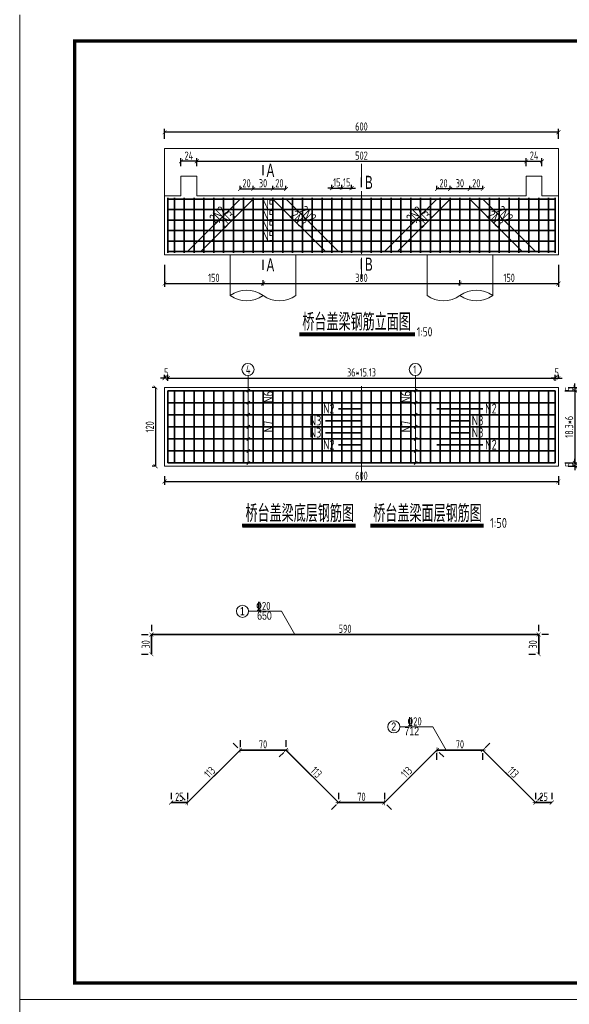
# Model space of a CAD drawing. Header units: inches. Extents: x 112594 to 193184, y 44995 to 116598.
# Tile 133 of 153: x 186820 to 188495, y 94322 to 97322. Entities that reach past the tile are written whole.
import ezdxf

# ---------------------------------------------------------------- set-up
doc = ezdxf.new("R2010")
doc.units = ezdxf.units.IN
doc.header["$MEASUREMENT"] = 0
doc.linetypes.add('CENTER', pattern=[50.8, 31.75, -6.35, 6.35, -6.35])
doc.layers.get('0').update_dxf_attribs({"lineweight": 15})
for name, color, linetype, lineweight in [('0中心线', 6, 'CENTER', 18), ('0指引线', 4, 'Continuous', 18), ('0文字', 6, 'Continuous', 18), ('0标注', 6, 'Continuous', 18), ('0细实线', 1, 'Continuous', 15), ('0钢筋', 3, 'Continuous', 35), ('BM1', 7, 'Continuous', 15)]:
    doc.layers.add(name, color=color, linetype=linetype, lineweight=lineweight)
doc.layers.add('配筋2', color=2, linetype='Continuous')
doc.styles.add('hz-e', font='hztxt_e.shx', dxfattribs={"width": 0.75, "bigfont": 'hztxt.shx'})
doc.styles.add('HZTXT', font='tssdeng.shx', dxfattribs={"width": 0.75, "bigfont": 'hztxt.shx'})
doc.styles.add('TSSD_Dimension', font='Tssdeng.shx', dxfattribs={"width": 0.7, "bigfont": 'hztxt.shx'})
doc.dimstyles.new('3', dxfattribs={"dimtxt": 25, "dimasz": 12, "dimexe": 10, "dimexo": 30, "dimgap": 5, "dimtad": 1, "dimdec": 0, "dimzin": 0, "dimdsep": 46, "dimtxsty": 'HZTXT', "dimblk": 'ARCHTICK', "dimcen": 0, "dimclrt": 7, "dimazin": 2, "dimtfac": 1, "dimtdec": 0, "dimtix": 1, "dimtmove": 2, "dimatfit": 3, "dimfxl": 250, "dimtolj": 1, "dimtzin": 0, "dimarcsym": 0})

# ---------------------------------------------------------------- blocks, each defined once
blk = doc.blocks.new('_ArchTick')
at = {"color": 0, "linetype": 'ByBlock', "const_width": 0.15}
blk.add_lwpolyline([(-0.5, -0.5), (0.5, 0.5)], dxfattribs=at)
blk = doc.blocks.new('*D2005')
at = {"color": 0, "lineweight": -2}
for p, q in [((187261.3, 96229.6), (187249.3, 96229.6)), ((187261.3, 96231.3), (187261.3, 96239.6)), ((187271.3, 96229.6), (187261.3, 96229.6)), ((187271.3, 96221.3), (187271.3, 96239.6)), ((187271.3, 96229.6), (187283.3, 96229.6))]:
    blk.add_line(p, q, dxfattribs=at)
at = {"color": 0, "lineweight": -2, "xscale": 12, "yscale": 12, "zscale": 12}
blk.add_blockref('_ArchTick', (187261.3, 96229.6), dxfattribs=at)
at = {"color": 0, "lineweight": -2, "xscale": 12, "yscale": 12, "zscale": 12, "rotation": 180}
blk.add_blockref('_ArchTick', (187271.3, 96229.6), dxfattribs=at)
at = {"color": 7, "insert": (187266.3, 96247.1), "char_height": 25, "attachment_point": 5, "style": 'HZTXT'}
blk.add_mtext('\\A1;5', dxfattribs=at)
blk = doc.blocks.new('*D2006')
at = {"color": 0, "lineweight": -2}
for p, q in [((187271.3, 96221.3), (187271.3, 96239.6)), ((187271.3, 96229.6), (188451.3, 96229.6)), ((188451.3, 96221.3), (188451.3, 96239.6))]:
    blk.add_line(p, q, dxfattribs=at)
at = {"color": 0, "lineweight": -2, "xscale": 12, "yscale": 12, "zscale": 12, "rotation": 180}
blk.add_blockref('_ArchTick', (187271.3, 96229.6), dxfattribs=at)
at = {"color": 0, "lineweight": -2, "xscale": 12, "yscale": 12, "zscale": 12}
blk.add_blockref('_ArchTick', (188451.3, 96229.6), dxfattribs=at)
at = {"color": 7, "insert": (187861.3, 96247.1), "char_height": 25, "attachment_point": 5, "style": 'HZTXT'}
blk.add_mtext('\\A1;36*15.13', dxfattribs=at)
blk = doc.blocks.new('*D2007')
at = {"color": 0, "lineweight": -2}
for p, q in [((188451.3, 96229.6), (188439.3, 96229.6)), ((188451.3, 96221.3), (188451.3, 96239.6)), ((188451.3, 96229.6), (188461.3, 96229.6)), ((188461.3, 96231.3), (188461.3, 96239.6)), ((188461.3, 96229.6), (188473.3, 96229.6))]:
    blk.add_line(p, q, dxfattribs=at)
at = {"color": 0, "lineweight": -2, "xscale": 12, "yscale": 12, "zscale": 12}
blk.add_blockref('_ArchTick', (188451.3, 96229.6), dxfattribs=at)
at = {"color": 0, "lineweight": -2, "xscale": 12, "yscale": 12, "zscale": 12, "rotation": 180}
blk.add_blockref('_ArchTick', (188461.3, 96229.6), dxfattribs=at)
at = {"color": 7, "insert": (188456.3, 96247.1), "char_height": 25, "attachment_point": 5, "style": 'HZTXT'}
blk.add_mtext('\\A1;5', dxfattribs=at)
blk = doc.blocks.new('*D2008')
at = {"color": 0, "lineweight": -2}
for p, q in [((187261.3, 95931.3), (187261.3, 95904.8)), ((188461.3, 95931.3), (188461.3, 95904.8)), ((187261.3, 95914.8), (188461.3, 95914.8))]:
    blk.add_line(p, q, dxfattribs=at)
at = {"color": 0, "lineweight": -2, "xscale": 12, "yscale": 12, "zscale": 12, "rotation": 180}
blk.add_blockref('_ArchTick', (187261.3, 95914.8), dxfattribs=at)
at = {"color": 0, "lineweight": -2, "xscale": 12, "yscale": 12, "zscale": 12}
blk.add_blockref('_ArchTick', (188461.3, 95914.8), dxfattribs=at)
at = {"color": 7, "insert": (187861.3, 95932.3), "char_height": 25, "attachment_point": 5, "style": 'HZTXT'}
blk.add_mtext('\\A1;600', dxfattribs=at)
blk = doc.blocks.new('*D2009')
at = {"color": 0, "lineweight": -2}
for p, q in [((188481.3, 96191.3), (188521.6, 96191.3)), ((188491.3, 96201.3), (188521.6, 96201.3)), ((188511.6, 96201.3), (188511.6, 96213.3)), ((188511.6, 96201.3), (188511.6, 96191.3)), ((188511.6, 96191.3), (188511.6, 96179.3))]:
    blk.add_line(p, q, dxfattribs=at)
at = {"color": 0, "lineweight": -2, "xscale": 12, "yscale": 12, "zscale": 12}
for p, rotation in [((188511.6, 96201.3), 270), ((188511.6, 96191.3), 90)]:
    blk.add_blockref('_ArchTick', p, dxfattribs=dict(at, rotation=rotation))
at = {"color": 7, "insert": (188494.1, 96196.3), "char_height": 25, "attachment_point": 5, "rotation": 90, "style": 'HZTXT'}
blk.add_mtext('\\A1;5', dxfattribs=at)
blk = doc.blocks.new('*D2010')
at = {"color": 0, "lineweight": -2}
for p, q in [((188481.3, 96191.3), (188521.6, 96191.3)), ((188511.6, 96191.3), (188511.6, 95971.3)), ((188481.3, 95971.3), (188521.6, 95971.3))]:
    blk.add_line(p, q, dxfattribs=at)
at = {"color": 0, "lineweight": -2, "xscale": 12, "yscale": 12, "zscale": 12}
for p, rotation in [((188511.6, 96191.3), 90), ((188511.6, 95971.3), 270)]:
    blk.add_blockref('_ArchTick', p, dxfattribs=dict(at, rotation=rotation))
at = {"color": 7, "insert": (188494.1, 96081.3), "char_height": 25, "attachment_point": 5, "rotation": 90, "style": 'HZTXT'}
blk.add_mtext('\\A1;18.3*6', dxfattribs=at)
blk = doc.blocks.new('*D2011')
at = {"color": 0, "lineweight": -2}
for p, q in [((188511.6, 95971.3), (188511.6, 95983.3)), ((188481.3, 95971.3), (188521.6, 95971.3)), ((188491.3, 95961.3), (188521.6, 95961.3)), ((188511.6, 95971.3), (188511.6, 95961.3)), ((188511.6, 95961.3), (188511.6, 95949.3))]:
    blk.add_line(p, q, dxfattribs=at)
at = {"color": 0, "lineweight": -2, "xscale": 12, "yscale": 12, "zscale": 12}
for p, rotation in [((188511.6, 95971.3), 270), ((188511.6, 95961.3), 90)]:
    blk.add_blockref('_ArchTick', p, dxfattribs=dict(at, rotation=rotation))
at = {"color": 7, "insert": (188494.1, 95966.3), "char_height": 25, "attachment_point": 5, "rotation": 90, "style": 'HZTXT'}
blk.add_mtext('\\A1;5', dxfattribs=at)
blk = doc.blocks.new('*D2012')
at = {"color": 0, "lineweight": -2}
for p, q in [((187231.3, 96201.3), (187223.8, 96201.3)), ((187233.8, 96201.3), (187233.8, 95961.3)), ((187231.3, 95961.3), (187223.8, 95961.3))]:
    blk.add_line(p, q, dxfattribs=at)
at = {"color": 0, "lineweight": -2, "xscale": 12, "yscale": 12, "zscale": 12}
for p, rotation in [((187233.8, 96201.3), 90), ((187233.8, 95961.3), 270)]:
    blk.add_blockref('_ArchTick', p, dxfattribs=dict(at, rotation=rotation))
at = {"color": 7, "insert": (187216.3, 96081.3), "char_height": 25, "attachment_point": 5, "rotation": 90, "style": 'HZTXT'}
blk.add_mtext('\\A1;120', dxfattribs=at)
blk = doc.blocks.new('*D1967')
at = {"color": 0, "lineweight": -2}
for p, q in [((187311.3, 96875.3), (187311.3, 96900.3)), ((187359.3, 96890.3), (187311.3, 96890.3)), ((187359.3, 96875.3), (187359.3, 96900.3))]:
    blk.add_line(p, q, dxfattribs=at)
at = {"color": 0, "lineweight": -2, "xscale": 12, "yscale": 12, "zscale": 12, "rotation": 180}
blk.add_blockref('_ArchTick', (187311.3, 96890.3), dxfattribs=at)
at = {"color": 0, "lineweight": -2, "xscale": 12, "yscale": 12, "zscale": 12}
blk.add_blockref('_ArchTick', (187359.3, 96890.3), dxfattribs=at)
at = {"color": 7, "insert": (187335.3, 96907.8), "char_height": 25, "attachment_point": 5, "style": 'HZTXT'}
blk.add_mtext('\\A1;24', dxfattribs=at)
blk = doc.blocks.new('*D1968')
at = {"color": 0, "lineweight": -2}
for p, q in [((187359.3, 96875.3), (187359.3, 96900.3)), ((187359.3, 96890.3), (188363.3, 96890.3)), ((188363.3, 96875.3), (188363.3, 96900.3))]:
    blk.add_line(p, q, dxfattribs=at)
at = {"color": 0, "lineweight": -2, "xscale": 12, "yscale": 12, "zscale": 12, "rotation": 180}
blk.add_blockref('_ArchTick', (187359.3, 96890.3), dxfattribs=at)
at = {"color": 0, "lineweight": -2, "xscale": 12, "yscale": 12, "zscale": 12}
blk.add_blockref('_ArchTick', (188363.3, 96890.3), dxfattribs=at)
at = {"color": 7, "insert": (187861.3, 96907.8), "char_height": 25, "attachment_point": 5, "style": 'HZTXT'}
blk.add_mtext('\\A1;502', dxfattribs=at)
blk = doc.blocks.new('*D1969')
at = {"color": 0, "lineweight": -2}
for p, q in [((188363.3, 96875.3), (188363.3, 96900.3)), ((188363.3, 96890.3), (188411.3, 96890.3)), ((188411.3, 96875.3), (188411.3, 96900.3))]:
    blk.add_line(p, q, dxfattribs=at)
at = {"color": 0, "lineweight": -2, "xscale": 12, "yscale": 12, "zscale": 12, "rotation": 180}
blk.add_blockref('_ArchTick', (188363.3, 96890.3), dxfattribs=at)
at = {"color": 0, "lineweight": -2, "xscale": 12, "yscale": 12, "zscale": 12}
blk.add_blockref('_ArchTick', (188411.3, 96890.3), dxfattribs=at)
at = {"color": 7, "insert": (188387.3, 96907.8), "char_height": 25, "attachment_point": 5, "style": 'HZTXT'}
blk.add_mtext('\\A1;24', dxfattribs=at)
blk = doc.blocks.new('*D1970')
at = {"color": 0, "lineweight": -2}
for p, q in [((187261.3, 96959.3), (187261.3, 96988.9)), ((188461.3, 96978.9), (187261.3, 96978.9)), ((188461.3, 96959.3), (188461.3, 96988.9))]:
    blk.add_line(p, q, dxfattribs=at)
at = {"color": 0, "lineweight": -2, "xscale": 12, "yscale": 12, "zscale": 12, "rotation": 180}
blk.add_blockref('_ArchTick', (187261.3, 96978.9), dxfattribs=at)
at = {"color": 0, "lineweight": -2, "xscale": 12, "yscale": 12, "zscale": 12}
blk.add_blockref('_ArchTick', (188461.3, 96978.9), dxfattribs=at)
at = {"color": 7, "insert": (187861.3, 96996.4), "char_height": 25, "attachment_point": 5, "style": 'HZTXT'}
blk.add_mtext('\\A1;600', dxfattribs=at)
blk = doc.blocks.new('*D1971')
at = {"color": 0, "lineweight": -2}
for p, q in [((187491.3, 96805.3), (187491.3, 96816)), ((187491.3, 96806), (187531.3, 96806)), ((187531.3, 96805.3), (187531.3, 96816))]:
    blk.add_line(p, q, dxfattribs=at)
at = {"color": 0, "lineweight": -2, "xscale": 12, "yscale": 12, "zscale": 12, "rotation": 180}
blk.add_blockref('_ArchTick', (187491.3, 96806), dxfattribs=at)
at = {"color": 0, "lineweight": -2, "xscale": 12, "yscale": 12, "zscale": 12}
blk.add_blockref('_ArchTick', (187531.3, 96806), dxfattribs=at)
at = {"color": 7, "insert": (187511.3, 96823.5), "char_height": 25, "attachment_point": 5, "style": 'HZTXT'}
blk.add_mtext('\\A1;20', dxfattribs=at)
blk = doc.blocks.new('*D1972')
at = {"color": 0, "lineweight": -2}
for p, q in [((187531.3, 96805.3), (187531.3, 96816)), ((187531.3, 96806), (187591.3, 96806)), ((187591.3, 96805.3), (187591.3, 96816))]:
    blk.add_line(p, q, dxfattribs=at)
at = {"color": 0, "lineweight": -2, "xscale": 12, "yscale": 12, "zscale": 12, "rotation": 180}
blk.add_blockref('_ArchTick', (187531.3, 96806), dxfattribs=at)
at = {"color": 0, "lineweight": -2, "xscale": 12, "yscale": 12, "zscale": 12}
blk.add_blockref('_ArchTick', (187591.3, 96806), dxfattribs=at)
at = {"color": 7, "insert": (187561.3, 96823.5), "char_height": 25, "attachment_point": 5, "style": 'HZTXT'}
blk.add_mtext('\\A1;30', dxfattribs=at)
blk = doc.blocks.new('*D1973')
at = {"color": 0, "lineweight": -2}
for p, q in [((187591.3, 96805.3), (187591.3, 96816)), ((187591.3, 96806), (187631.3, 96806)), ((187631.3, 96805.3), (187631.3, 96816))]:
    blk.add_line(p, q, dxfattribs=at)
at = {"color": 0, "lineweight": -2, "xscale": 12, "yscale": 12, "zscale": 12, "rotation": 180}
blk.add_blockref('_ArchTick', (187591.3, 96806), dxfattribs=at)
at = {"color": 0, "lineweight": -2, "xscale": 12, "yscale": 12, "zscale": 12}
blk.add_blockref('_ArchTick', (187631.3, 96806), dxfattribs=at)
at = {"color": 7, "insert": (187611.3, 96823.5), "char_height": 25, "attachment_point": 5, "style": 'HZTXT'}
blk.add_mtext('\\A1;20', dxfattribs=at)
blk = doc.blocks.new('*D1974')
at = {"color": 0, "lineweight": -2}
for p, q in [((187771.3, 96808.8), (187759.3, 96808.8)), ((187771.3, 96805.3), (187771.3, 96818.8)), ((187771.3, 96808.8), (187801.3, 96808.8)), ((187801.3, 96805.3), (187801.3, 96818.8)), ((187801.3, 96808.8), (187813.3, 96808.8))]:
    blk.add_line(p, q, dxfattribs=at)
at = {"color": 0, "lineweight": -2, "xscale": 12, "yscale": 12, "zscale": 12}
blk.add_blockref('_ArchTick', (187771.3, 96808.8), dxfattribs=at)
at = {"color": 0, "lineweight": -2, "xscale": 12, "yscale": 12, "zscale": 12, "rotation": 180}
blk.add_blockref('_ArchTick', (187801.3, 96808.8), dxfattribs=at)
at = {"color": 7, "insert": (187786.3, 96826.3), "char_height": 25, "attachment_point": 5, "style": 'HZTXT'}
blk.add_mtext('\\A1;15', dxfattribs=at)
blk = doc.blocks.new('*D1975')
at = {"color": 0, "lineweight": -2}
for p, q in [((187801.3, 96808.8), (187789.3, 96808.8)), ((187801.3, 96805.3), (187801.3, 96818.8)), ((187801.3, 96808.8), (187831.3, 96808.8)), ((187831.3, 96805.3), (187831.3, 96818.8)), ((187831.3, 96808.8), (187843.3, 96808.8))]:
    blk.add_line(p, q, dxfattribs=at)
at = {"color": 0, "lineweight": -2, "xscale": 12, "yscale": 12, "zscale": 12}
blk.add_blockref('_ArchTick', (187801.3, 96808.8), dxfattribs=at)
at = {"color": 0, "lineweight": -2, "xscale": 12, "yscale": 12, "zscale": 12, "rotation": 180}
blk.add_blockref('_ArchTick', (187831.3, 96808.8), dxfattribs=at)
at = {"color": 7, "insert": (187816.3, 96826.3), "char_height": 25, "attachment_point": 5, "style": 'HZTXT'}
blk.add_mtext('\\A1;15', dxfattribs=at)
blk = doc.blocks.new('*D1976')
at = {"color": 0, "lineweight": -2}
for p, q in [((188191.3, 96805.3), (188191.3, 96816)), ((188231.3, 96806), (188191.3, 96806)), ((188231.3, 96805.3), (188231.3, 96816))]:
    blk.add_line(p, q, dxfattribs=at)
at = {"color": 0, "lineweight": -2, "xscale": 12, "yscale": 12, "zscale": 12, "rotation": 180}
blk.add_blockref('_ArchTick', (188191.3, 96806), dxfattribs=at)
at = {"color": 0, "lineweight": -2, "xscale": 12, "yscale": 12, "zscale": 12}
blk.add_blockref('_ArchTick', (188231.3, 96806), dxfattribs=at)
at = {"color": 7, "insert": (188211.3, 96823.5), "char_height": 25, "attachment_point": 5, "style": 'HZTXT'}
blk.add_mtext('\\A1;20', dxfattribs=at)
blk = doc.blocks.new('*D1977')
at = {"color": 0, "lineweight": -2}
for p, q in [((188131.3, 96805.3), (188131.3, 96816)), ((188191.3, 96806), (188131.3, 96806)), ((188191.3, 96805.3), (188191.3, 96816))]:
    blk.add_line(p, q, dxfattribs=at)
at = {"color": 0, "lineweight": -2, "xscale": 12, "yscale": 12, "zscale": 12, "rotation": 180}
blk.add_blockref('_ArchTick', (188131.3, 96806), dxfattribs=at)
at = {"color": 0, "lineweight": -2, "xscale": 12, "yscale": 12, "zscale": 12}
blk.add_blockref('_ArchTick', (188191.3, 96806), dxfattribs=at)
at = {"color": 7, "insert": (188161.3, 96823.5), "char_height": 25, "attachment_point": 5, "style": 'HZTXT'}
blk.add_mtext('\\A1;30', dxfattribs=at)
blk = doc.blocks.new('*D1978')
at = {"color": 0, "lineweight": -2}
for p, q in [((188091.3, 96805.3), (188091.3, 96816)), ((188131.3, 96806), (188091.3, 96806)), ((188131.3, 96805.3), (188131.3, 96816))]:
    blk.add_line(p, q, dxfattribs=at)
at = {"color": 0, "lineweight": -2, "xscale": 12, "yscale": 12, "zscale": 12, "rotation": 180}
blk.add_blockref('_ArchTick', (188091.3, 96806), dxfattribs=at)
at = {"color": 0, "lineweight": -2, "xscale": 12, "yscale": 12, "zscale": 12}
blk.add_blockref('_ArchTick', (188131.3, 96806), dxfattribs=at)
at = {"color": 7, "insert": (188111.3, 96823.5), "char_height": 25, "attachment_point": 5, "style": 'HZTXT'}
blk.add_mtext('\\A1;20', dxfattribs=at)
blk = doc.blocks.new('*D1979')
at = {"color": 0, "lineweight": -2}
for p, q in [((187261.3, 96575.3), (187261.3, 96507.8)), ((187561.3, 96511.6), (187561.3, 96527.8)), ((187261.3, 96517.8), (187561.3, 96517.8))]:
    blk.add_line(p, q, dxfattribs=at)
at = {"color": 0, "lineweight": -2, "xscale": 12, "yscale": 12, "zscale": 12, "rotation": 180}
blk.add_blockref('_ArchTick', (187261.3, 96517.8), dxfattribs=at)
at = {"color": 0, "lineweight": -2, "xscale": 12, "yscale": 12, "zscale": 12}
blk.add_blockref('_ArchTick', (187561.3, 96517.8), dxfattribs=at)
at = {"color": 7, "insert": (187411.3, 96535.3), "char_height": 25, "attachment_point": 5, "style": 'HZTXT'}
blk.add_mtext('\\A1;150', dxfattribs=at)
blk = doc.blocks.new('*D1980')
at = {"color": 0, "lineweight": -2}
for p, q in [((187561.3, 96511.6), (187561.3, 96527.8)), ((188161.3, 96511.6), (188161.3, 96527.8)), ((187561.3, 96517.8), (188161.3, 96517.8))]:
    blk.add_line(p, q, dxfattribs=at)
at = {"color": 0, "lineweight": -2, "xscale": 12, "yscale": 12, "zscale": 12, "rotation": 180}
blk.add_blockref('_ArchTick', (187561.3, 96517.8), dxfattribs=at)
at = {"color": 0, "lineweight": -2, "xscale": 12, "yscale": 12, "zscale": 12}
blk.add_blockref('_ArchTick', (188161.3, 96517.8), dxfattribs=at)
at = {"color": 7, "insert": (187861.3, 96535.3), "char_height": 25, "attachment_point": 5, "style": 'HZTXT'}
blk.add_mtext('\\A1;300', dxfattribs=at)
blk = doc.blocks.new('*D1981')
at = {"color": 0, "lineweight": -2}
for p, q in [((188461.3, 96575.3), (188461.3, 96507.8)), ((188161.3, 96511.6), (188161.3, 96527.8)), ((188161.3, 96517.8), (188461.3, 96517.8))]:
    blk.add_line(p, q, dxfattribs=at)
at = {"color": 0, "lineweight": -2, "xscale": 12, "yscale": 12, "zscale": 12, "rotation": 180}
blk.add_blockref('_ArchTick', (188161.3, 96517.8), dxfattribs=at)
at = {"color": 0, "lineweight": -2, "xscale": 12, "yscale": 12, "zscale": 12}
blk.add_blockref('_ArchTick', (188461.3, 96517.8), dxfattribs=at)
at = {"color": 7, "insert": (188311.3, 96535.3), "char_height": 25, "attachment_point": 5, "style": 'HZTXT'}
blk.add_mtext('\\A1;150', dxfattribs=at)
blk = doc.blocks.new('*D1982')
at = {"color": 0, "lineweight": -2}
for p, q in [((187191.3, 95448.3), (187211.3, 95448.3)), ((187221.3, 95448.3), (187221.3, 95388.3)), ((187191.3, 95388.3), (187211.3, 95388.3))]:
    blk.add_line(p, q, dxfattribs=at)
at = {"color": 0, "lineweight": -2, "xscale": 12, "yscale": 12, "zscale": 12}
for p, rotation in [((187221.3, 95448.3), 90), ((187221.3, 95388.3), 270)]:
    blk.add_blockref('_ArchTick', p, dxfattribs=dict(at, rotation=rotation))
at = {"color": 7, "insert": (187203.8, 95418.3), "char_height": 25, "attachment_point": 5, "rotation": 90, "style": 'HZTXT'}
blk.add_mtext('\\A1;30', dxfattribs=at)
blk = doc.blocks.new('*D1983')
at = {"color": 0, "lineweight": -2}
for p, q in [((187221.3, 95478.3), (187221.3, 95458.3)), ((188401.3, 95478.3), (188401.3, 95458.3)), ((187221.3, 95448.3), (188401.3, 95448.3))]:
    blk.add_line(p, q, dxfattribs=at)
at = {"color": 0, "lineweight": -2, "xscale": 12, "yscale": 12, "zscale": 12, "rotation": 180}
blk.add_blockref('_ArchTick', (187221.3, 95448.3), dxfattribs=at)
at = {"color": 0, "lineweight": -2, "xscale": 12, "yscale": 12, "zscale": 12}
blk.add_blockref('_ArchTick', (188401.3, 95448.3), dxfattribs=at)
at = {"color": 7, "insert": (187811.3, 95465.8), "char_height": 25, "attachment_point": 5, "style": 'HZTXT'}
blk.add_mtext('\\A1;590', dxfattribs=at)
blk = doc.blocks.new('*D1984')
at = {"color": 0, "lineweight": -2}
for p, q in [((188401.3, 95448.3), (188401.3, 95388.3)), ((188431.3, 95448.3), (188411.3, 95448.3)), ((188371.3, 95388.3), (188391.3, 95388.3))]:
    blk.add_line(p, q, dxfattribs=at)
at = {"color": 0, "lineweight": -2, "xscale": 12, "yscale": 12, "zscale": 12}
for p, rotation in [((188401.3, 95448.3), 90), ((188401.3, 95388.3), 270)]:
    blk.add_blockref('_ArchTick', p, dxfattribs=dict(at, rotation=rotation))
at = {"color": 7, "insert": (188383.8, 95418.3), "char_height": 25, "attachment_point": 5, "rotation": 90, "style": 'HZTXT'}
blk.add_mtext('\\A1;30', dxfattribs=at)
blk = doc.blocks.new('*D1985')
at = {"color": 0, "lineweight": -2}
for p, q in [((187491.3, 95126.4), (187491.3, 95106.4)), ((187631.3, 95126.4), (187631.3, 95106.4)), ((187491.3, 95096.4), (187631.3, 95096.4))]:
    blk.add_line(p, q, dxfattribs=at)
at = {"color": 0, "lineweight": -2, "xscale": 12, "yscale": 12, "zscale": 12, "rotation": 180}
blk.add_blockref('_ArchTick', (187491.3, 95096.4), dxfattribs=at)
at = {"color": 0, "lineweight": -2, "xscale": 12, "yscale": 12, "zscale": 12}
blk.add_blockref('_ArchTick', (187631.3, 95096.4), dxfattribs=at)
at = {"color": 7, "insert": (187561.3, 95113.9), "char_height": 25, "attachment_point": 5, "style": 'HZTXT'}
blk.add_mtext('\\A1;70', dxfattribs=at)
blk = doc.blocks.new('*D1986')
at = {"color": 0, "lineweight": -2}
for p, q in [((187610.1, 95075.2), (187624.3, 95089.4)), ((187631.3, 95096.4), (187791.3, 94936.4)), ((187770.1, 94915.2), (187784.3, 94929.4))]:
    blk.add_line(p, q, dxfattribs=at)
at = {"color": 0, "lineweight": -2, "xscale": 12, "yscale": 12, "zscale": 12}
for p, rotation in [((187631.3, 95096.4), 134.9999999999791), ((187791.3, 94936.4), 314.9999999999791)]:
    blk.add_blockref('_ArchTick', p, dxfattribs=dict(at, rotation=rotation))
at = {"color": 7, "insert": (187723.7, 95028.8), "char_height": 25, "attachment_point": 5, "rotation": 315, "style": 'HZTXT'}
blk.add_mtext('\\A1;113', dxfattribs=at)
blk = doc.blocks.new('*D1987')
at = {"color": 0, "lineweight": -2}
for p, q in [((187791.3, 94966.4), (187791.3, 94946.4)), ((187931.3, 94966.4), (187931.3, 94946.4)), ((187791.3, 94936.4), (187931.3, 94936.4))]:
    blk.add_line(p, q, dxfattribs=at)
at = {"color": 0, "lineweight": -2, "xscale": 12, "yscale": 12, "zscale": 12, "rotation": 180}
blk.add_blockref('_ArchTick', (187791.3, 94936.4), dxfattribs=at)
at = {"color": 0, "lineweight": -2, "xscale": 12, "yscale": 12, "zscale": 12}
blk.add_blockref('_ArchTick', (187931.3, 94936.4), dxfattribs=at)
at = {"color": 7, "insert": (187861.3, 94953.9), "char_height": 25, "attachment_point": 5, "style": 'HZTXT'}
blk.add_mtext('\\A1;70', dxfattribs=at)
blk = doc.blocks.new('*D1988')
at = {"color": 0, "lineweight": -2}
for p, q in [((187931.3, 94936.4), (188091.3, 95096.4)), ((188112.6, 95075.2), (188098.4, 95089.4)), ((187952.6, 94915.2), (187938.4, 94929.4))]:
    blk.add_line(p, q, dxfattribs=at)
at = {"color": 0, "lineweight": -2, "xscale": 12, "yscale": 12, "zscale": 12}
for p, rotation in [((188091.3, 95096.4), 45), ((187931.3, 94936.4), 225)]:
    blk.add_blockref('_ArchTick', p, dxfattribs=dict(at, rotation=rotation))
at = {"color": 7, "insert": (187999, 95028.8), "char_height": 25, "attachment_point": 5, "rotation": 45, "style": 'HZTXT'}
blk.add_mtext('\\A1;113', dxfattribs=at)
blk = doc.blocks.new('*D1989')
at = {"color": 0, "lineweight": -2}
for p, q in [((188091.3, 95096.4), (188231.3, 95096.4)), ((188091.3, 95066.4), (188091.3, 95086.4)), ((188231.3, 95066.4), (188231.3, 95086.4))]:
    blk.add_line(p, q, dxfattribs=at)
at = {"color": 0, "lineweight": -2, "xscale": 12, "yscale": 12, "zscale": 12, "rotation": 180}
blk.add_blockref('_ArchTick', (188091.3, 95096.4), dxfattribs=at)
at = {"color": 0, "lineweight": -2, "xscale": 12, "yscale": 12, "zscale": 12}
blk.add_blockref('_ArchTick', (188231.3, 95096.4), dxfattribs=at)
at = {"color": 7, "insert": (188161.3, 95113.9), "char_height": 25, "attachment_point": 5, "style": 'HZTXT'}
blk.add_mtext('\\A1;70', dxfattribs=at)
blk = doc.blocks.new('*D2074')
at = {"color": 0, "lineweight": -2}
for p, q in [((187281.3, 94966.4), (187281.3, 94946.4)), ((187331.3, 94966.4), (187331.3, 94946.4)), ((187331.3, 94936.4), (187281.3, 94936.4))]:
    blk.add_line(p, q, dxfattribs=at)
at = {"color": 0, "lineweight": -2, "xscale": 12, "yscale": 12, "zscale": 12, "rotation": 180}
blk.add_blockref('_ArchTick', (187281.3, 94936.4), dxfattribs=at)
at = {"color": 0, "lineweight": -2, "xscale": 12, "yscale": 12, "zscale": 12}
blk.add_blockref('_ArchTick', (187331.3, 94936.4), dxfattribs=at)
at = {"color": 7, "insert": (187306.3, 94953.9), "char_height": 25, "attachment_point": 5, "style": 'HZTXT'}
blk.add_mtext('\\A1;25', dxfattribs=at)
blk = doc.blocks.new('*D2075')
at = {"color": 0, "lineweight": -2}
for p, q in [((187470.1, 95117.7), (187484.3, 95103.5)), ((187331.3, 94936.4), (187491.3, 95096.4)), ((187310.1, 94957.7), (187324.3, 94943.5))]:
    blk.add_line(p, q, dxfattribs=at)
at = {"color": 0, "lineweight": -2, "xscale": 12, "yscale": 12, "zscale": 12}
for p, rotation in [((187491.3, 95096.4), 45.00000000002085), ((187331.3, 94936.4), 225.0000000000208)]:
    blk.add_blockref('_ArchTick', p, dxfattribs=dict(at, rotation=rotation))
at = {"color": 7, "insert": (187399, 95028.8), "char_height": 25, "attachment_point": 5, "rotation": 45, "style": 'HZTXT'}
blk.add_mtext('\\A1;113', dxfattribs=at)
blk = doc.blocks.new('*D2076')
at = {"color": 0, "lineweight": -2}
for p, q in [((188391.3, 94966.4), (188391.3, 94946.4)), ((188441.3, 94966.4), (188441.3, 94946.4)), ((188391.3, 94936.4), (188441.3, 94936.4))]:
    blk.add_line(p, q, dxfattribs=at)
at = {"color": 0, "lineweight": -2, "xscale": 12, "yscale": 12, "zscale": 12, "rotation": 180}
blk.add_blockref('_ArchTick', (188391.3, 94936.4), dxfattribs=at)
at = {"color": 0, "lineweight": -2, "xscale": 12, "yscale": 12, "zscale": 12}
blk.add_blockref('_ArchTick', (188441.3, 94936.4), dxfattribs=at)
at = {"color": 7, "insert": (188416.3, 94953.9), "char_height": 25, "attachment_point": 5, "style": 'HZTXT'}
blk.add_mtext('\\A1;25', dxfattribs=at)
blk = doc.blocks.new('*D2077')
at = {"color": 0, "lineweight": -2}
for p, q in [((188252.6, 95117.7), (188238.4, 95103.5)), ((188391.3, 94936.4), (188231.3, 95096.4)), ((188412.6, 94957.7), (188398.4, 94943.5))]:
    blk.add_line(p, q, dxfattribs=at)
at = {"color": 0, "lineweight": -2, "xscale": 12, "yscale": 12, "zscale": 12}
for p, rotation in [((188231.3, 95096.4), 134.9999999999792), ((188391.3, 94936.4), 314.9999999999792)]:
    blk.add_blockref('_ArchTick', p, dxfattribs=dict(at, rotation=rotation))
at = {"color": 7, "insert": (188323.7, 95028.8), "char_height": 25, "attachment_point": 5, "rotation": 315, "style": 'HZTXT'}
blk.add_mtext('\\A1;113', dxfattribs=at)

msp = doc.modelspace()

# ---------------------------------------------------------------- linework, layer by layer
for p, q in [((186819.76981, 94336.74984), (186819.76981, 97337.0529)), ((186819.76981, 91336.44678), (186819.76981, 94336.74984))]:
    msp.add_line(p, q)
at = {"lineweight": 60}
for p, q in [((187672.29485, 96364.88854), (188024.37666, 96364.88854)), ((187497.99968, 95781.54066), (187842.97006, 95781.54066)), ((187888.48984, 95781.54066), (188233.46022, 95781.54066))]:
    msp.add_line(p, q, dxfattribs=at)
at = {"const_width": 4}
for points in [[(187561.34182, 96878.61497), (187561.34182, 96847.43677)], [(187861.34182, 96841.79928), (187861.34182, 96810.62108)], [(187561.34182, 96590.20893), (187561.34182, 96559.03073)], [(187861.34182, 96592.27909), (187861.34182, 96561.10089)]]:
    msp.add_lwpolyline(points, dxfattribs=at)
for points in [[(187672.75185, 96358.69984), (188024.37666, 96358.69984)], [(187498.45668, 95775.35196), (187842.97006, 95775.35196)], [(187888.94685, 95775.35196), (188233.46022, 95775.35196)]]:
    msp.add_lwpolyline(points)
at = {"layer": '0中心线', "ltscale": 2}
for p, q in [((187861.34182, 96532.27542), (187861.34182, 96882.28658)), ((187861.34182, 95913.27879), (187861.34182, 96217.65535))]:
    msp.add_line(p, q, dxfattribs=at)
at = {"layer": '0指引线'}
for p, q in [((187517.19211, 95519.14266), (187617.81667, 95519.14266)), ((187617.81667, 95519.14266), (187658.25943, 95448.34363)), ((187978.45497, 95167.23984), (188079.07953, 95167.23984)), ((188079.07953, 95167.23984), (188119.52229, 95096.44082))]:
    msp.add_line(p, q, dxfattribs=at)
for centre in [(187515.43976, 96255.88435), (188025.43976, 96255.88435), (187498.76688, 95519.14266), (187960.02975, 95167.23984)]:
    msp.add_circle(centre, 18.42522, dxfattribs=at)
at = {"layer": '0标注'}
for p, q in [((187516.16558, 96237.47343), (187516.16558, 95971.26766)), ((188026.16558, 96237.47343), (188026.16558, 95971.26766)), ((187511.58831, 96186.69038), (187520.74286, 96195.84493)), ((188021.58831, 96186.69038), (188030.74286, 96195.84493)), ((187511.58831, 96150.02371), (187520.74286, 96159.17827)), ((188021.58831, 96150.02371), (188030.74286, 96159.17827)), ((187511.58831, 96113.35704), (187520.74286, 96122.5116)), ((188021.58831, 96113.35704), (188030.74286, 96122.5116)), ((187511.58831, 96076.69038), (187520.74286, 96085.84493)), ((188021.58831, 96076.69038), (188030.74286, 96085.84493)), ((187511.58831, 96040.02371), (187520.74286, 96049.17827)), ((188021.58831, 96040.02371), (188030.74286, 96049.17827)), ((187511.58831, 96003.35704), (187520.74286, 96012.5116)), ((188021.58831, 96003.35704), (188030.74286, 96012.5116)), ((187511.58831, 95966.69038), (187520.74286, 95975.84493)), ((188021.58831, 95966.69038), (188030.74286, 95975.84493))]:
    msp.add_line(p, q, dxfattribs=at)
at = {"layer": '0细实线'}
for p, q in [((187261.34182, 96929.30558), (188461.34182, 96929.30558)), ((187261.34182, 96929.30558), (187261.34182, 96605.30222)), ((188461.34182, 96929.30558), (188461.34182, 96605.30222)), ((187311.34182, 96845.30222), (187311.34182, 96785.30222)), ((187311.34182, 96845.30222), (187359.34182, 96845.30222)), ((187359.34182, 96845.30222), (187359.34182, 96785.30222)), ((188363.34182, 96845.30222), (188363.34182, 96785.30222)), ((188411.34182, 96845.30222), (188363.34182, 96845.30222)), ((188411.34182, 96845.30222), (188411.34182, 96785.30222)), ((187261.34182, 96785.30222), (187311.34182, 96785.30222)), ((187359.34182, 96785.30222), (188363.34182, 96785.30222)), ((188411.34182, 96785.30222), (188461.34182, 96785.30222)), ((187261.34182, 96605.30222), (188461.34182, 96605.30222)), ((187461.34182, 96481.58674), (187461.34182, 96605.30222)), ((187661.34182, 96481.58674), (187661.34182, 96605.30222)), ((188061.34182, 96481.58674), (188061.34182, 96605.30222)), ((188261.34182, 96481.58674), (188261.34182, 96605.30222)), ((187261.34182, 96201.26766), (187261.34182, 95961.26766)), ((187261.34182, 96201.26766), (188461.34182, 96201.26766)), ((188461.34182, 96201.26766), (188461.34182, 95961.26766)), ((187261.34182, 95961.26766), (188461.34182, 95961.26766))]:
    msp.add_line(p, q, dxfattribs=at)
for centre, start, end in [((187511.34182, 96412.36068), 54.16049641, 125.83950358), ((188211.34182, 96412.36068), 54.16049641, 125.83950359), ((187511.34182, 96550.8128), 234.16049638, 305.83950361), ((187611.34182, 96550.8128), 234.16049639, 305.83950362), ((188111.34182, 96550.8128), 234.16049638, 305.83950361), ((188211.34182, 96550.8128), 234.16049639, 305.83950361)]:
    msp.add_arc(centre, 85.39466, start, end, dxfattribs=at)
at = {"layer": '0钢筋'}
for p, q in [((187271.34182, 96778.90222), (187271.34182, 96611.70222)), ((187271.34182, 96775.30222), (188451.34182, 96775.30222)), ((187291.34182, 96778.90222), (187291.34182, 96611.70222)), ((187321.34182, 96778.90222), (187321.34182, 96611.70222)), ((187491.34182, 96775.30222), (187331.34182, 96615.30222)), ((187351.34182, 96778.90222), (187351.34182, 96611.70222)), ((187531.34182, 96775.30222), (187371.34182, 96615.30222)), ((187381.34182, 96778.90222), (187381.34182, 96611.70222)), ((187411.34182, 96778.90222), (187411.34182, 96611.70222)), ((187441.34182, 96778.90222), (187441.34182, 96611.70222)), ((187471.34182, 96778.90222), (187471.34182, 96611.70222)), ((187501.34182, 96778.90222), (187501.34182, 96611.70222)), ((187531.34182, 96778.90222), (187531.34182, 96611.70222)), ((187561.34182, 96778.90222), (187561.34182, 96611.70222)), ((187591.34182, 96778.90222), (187591.34182, 96611.70222)), ((187591.34182, 96775.30222), (187751.34182, 96615.30222)), ((187621.34182, 96778.90222), (187621.34182, 96611.70222)), ((187631.34182, 96775.30222), (187791.34182, 96615.30222)), ((187651.34182, 96778.90222), (187651.34182, 96611.70222)), ((187681.34182, 96778.90222), (187681.34182, 96611.70222)), ((187711.34182, 96778.90222), (187711.34182, 96611.70222)), ((187741.34182, 96778.90222), (187741.34182, 96611.70222)), ((187771.34182, 96778.90222), (187771.34182, 96611.70222)), ((187801.34182, 96778.90222), (187801.34182, 96611.70222)), ((187831.34182, 96778.90222), (187831.34182, 96611.70222)), ((187861.34182, 96778.90222), (187861.34182, 96611.70222)), ((187891.34182, 96778.90222), (187891.34182, 96611.70222)), ((187921.34182, 96778.90222), (187921.34182, 96611.70222)), ((188091.34182, 96775.30222), (187931.34182, 96615.30222)), ((187951.34182, 96778.90222), (187951.34182, 96611.70222)), ((188131.34182, 96775.30222), (187971.34182, 96615.30222)), ((187981.34182, 96778.90222), (187981.34182, 96611.70222)), ((188011.34182, 96778.90222), (188011.34182, 96611.70222)), ((188041.34182, 96778.90222), (188041.34182, 96611.70222)), ((188071.34182, 96778.90222), (188071.34182, 96611.70222)), ((188101.34182, 96778.90222), (188101.34182, 96611.70222)), ((188131.34182, 96778.90222), (188131.34182, 96611.70222)), ((188161.34182, 96778.90222), (188161.34182, 96611.70222)), ((188191.34182, 96778.90222), (188191.34182, 96611.70222)), ((188191.34182, 96775.30222), (188351.34182, 96615.30222)), ((188221.34182, 96778.90222), (188221.34182, 96611.70222)), ((188231.34182, 96775.30222), (188391.34182, 96615.30222)), ((188251.34182, 96778.90222), (188251.34182, 96611.70222)), ((188281.34182, 96778.90222), (188281.34182, 96611.70222)), ((188311.34182, 96778.90222), (188311.34182, 96611.70222)), ((188341.34182, 96778.90222), (188341.34182, 96611.70222)), ((188371.34182, 96778.90222), (188371.34182, 96611.70222)), ((188401.34182, 96778.90222), (188401.34182, 96611.70222)), ((188431.34182, 96778.90222), (188431.34182, 96611.70222)), ((188451.34182, 96778.90222), (188451.34182, 96611.70222)), ((187271.34182, 96743.30222), (188451.34182, 96743.30222)), ((187271.34182, 96711.30222), (188451.34182, 96711.30222)), ((187271.34182, 96679.30222), (188451.34182, 96679.30222)), ((187271.34182, 96647.30222), (188451.34182, 96647.30222)), ((187271.34182, 96615.30222), (188451.34182, 96615.30222)), ((187271.34182, 96191.26766), (187271.34182, 95971.26766)), ((187271.34182, 96191.26766), (188451.34182, 96191.26766)), ((187291.34182, 96191.26766), (187291.34182, 95971.26766)), ((187321.34182, 96191.26766), (187321.34182, 95971.26766)), ((187351.34182, 96191.26766), (187351.34182, 95971.26766)), ((187381.34182, 96191.26766), (187381.34182, 95971.26766)), ((187411.34182, 96191.26766), (187411.34182, 95971.26766)), ((187441.34182, 96191.26766), (187441.34182, 95971.26766)), ((187471.34182, 96191.26766), (187471.34182, 95971.26766)), ((187501.34182, 96191.26766), (187501.34182, 95971.26766)), ((187531.34182, 96191.26766), (187531.34182, 95971.26766)), ((187561.34182, 96191.26766), (187561.34182, 95971.26766)), ((187591.34182, 96191.26766), (187591.34182, 95971.26766)), ((187621.34182, 96191.26766), (187621.34182, 95971.26766)), ((187651.34182, 96191.26766), (187651.34182, 95971.26766)), ((187681.34182, 96191.26766), (187681.34182, 95971.26766)), ((187711.34182, 96191.26766), (187711.34182, 95971.26766)), ((187741.34182, 96191.26766), (187741.34182, 95971.26766)), ((187771.34182, 96191.26766), (187771.34182, 95971.26766)), ((187801.34182, 96191.26766), (187801.34182, 95971.26766)), ((187831.34182, 96191.26766), (187831.34182, 95971.26766)), ((187861.34182, 96191.26766), (187861.34182, 95971.26766)), ((187891.34182, 96191.26766), (187891.34182, 95971.26766)), ((187921.34182, 96191.26766), (187921.34182, 95971.26766)), ((187951.34182, 96191.26766), (187951.34182, 95971.26766)), ((187981.34182, 96191.26766), (187981.34182, 95971.26766)), ((188011.34182, 96191.26766), (188011.34182, 95971.26766)), ((188041.34182, 96191.26766), (188041.34182, 95971.26766)), ((188071.34182, 96191.26766), (188071.34182, 95971.26766)), ((188101.34182, 96191.26766), (188101.34182, 95971.26766)), ((188131.34182, 96191.26766), (188131.34182, 95971.26766)), ((188161.34182, 96191.26766), (188161.34182, 95971.26766)), ((188191.34182, 96191.26766), (188191.34182, 95971.26766)), ((188221.34182, 96191.26766), (188221.34182, 95971.26766)), ((188251.34182, 96191.26766), (188251.34182, 95971.26766)), ((188281.34182, 96191.26766), (188281.34182, 95971.26766)), ((188311.34182, 96191.26766), (188311.34182, 95971.26766)), ((188341.34182, 96191.26766), (188341.34182, 95971.26766)), ((188371.34182, 96191.26766), (188371.34182, 95971.26766)), ((188401.34182, 96191.26766), (188401.34182, 95971.26766)), ((188431.34182, 96191.26766), (188431.34182, 95971.26766)), ((188451.34182, 96191.26766), (188451.34182, 95971.26766)), ((187271.34182, 96154.60099), (188451.34182, 96154.60099)), ((187861.34182, 96136.26766), (187791.34182, 96136.26766)), ((188231.34182, 96136.26766), (188091.34182, 96136.26766)), ((187271.34182, 96117.93432), (188451.34182, 96117.93432)), ((187271.34182, 96081.26766), (188451.34182, 96081.26766)), ((187861.34182, 96099.60099), (187751.34182, 96099.60099)), ((188191.34182, 96099.60099), (188131.34182, 96099.60099)), ((187271.34182, 96044.60099), (188451.34182, 96044.60099)), ((187861.34182, 96062.93432), (187751.34182, 96062.93432)), ((188191.34182, 96062.93432), (188131.34182, 96062.93432)), ((187861.34182, 96026.26766), (187791.34182, 96026.26766)), ((188231.34182, 96026.26766), (188091.34182, 96026.26766)), ((187271.34182, 96007.93432), (188451.34182, 96007.93432)), ((187271.34182, 95971.26766), (188451.34182, 95971.26766)), ((187221.34182, 95448.34363), (188401.34182, 95448.34363)), ((187221.34182, 95448.34363), (187221.34182, 95388.34363)), ((188401.34182, 95448.34363), (188401.34182, 95388.34363)), ((187491.34182, 95096.44082), (187331.34182, 94936.44082)), ((187491.34182, 95096.44082), (187355.48391, 94960.58291)), ((187491.34182, 95096.44082), (187631.34182, 95096.44082)), ((187631.34182, 95096.44082), (187791.34182, 94936.44082)), ((188091.34182, 95096.44082), (187931.34182, 94936.44082)), ((188091.34182, 95096.44082), (188231.34182, 95096.44082)), ((188231.34182, 95096.44082), (188367.19973, 94960.58291)), ((188231.34182, 95096.44082), (188391.34182, 94936.44082)), ((187281.34182, 94936.44082), (187331.34182, 94936.44082)), ((187791.34182, 94936.44082), (187931.34182, 94936.44082)), ((188441.34182, 94936.44082), (188391.34182, 94936.44082))]:
    msp.add_line(p, q, dxfattribs=at)
at = {"layer": 'BM1', "linetype": 'Continuous'}
msp.add_line((191062.59813, 94336.74984), (186819.76981, 94336.74984), dxfattribs=at)
at = {"layer": 'BM1', "color": 0, "linetype": 'Continuous', "const_width": 9.99898}
msp.add_lwpolyline([(186987.61391, 94386.74474), (186987.61391, 97256.75191), (191012.60324, 97256.75191), (191012.60324, 94386.74474)], close=True, dxfattribs=at)

# ---------------------------------------------------------------- texts
for s, height, style, width, p in [('A', 40, 'hz-e', 0.65, (187572.23957, 96843.04579)), ('B', 40, 'hz-e', 0.65, (187872.23957, 96806.23009)), ('A', 40, 'hz-e', 0.65, (187572.23957, 96554.63974)), ('B', 40, 'hz-e', 0.65, (187872.23957, 96556.7099)), ('桥台盖梁钢筋立面图', 52.5, 'hz-e', 0.7, (187681.08245, 96374.54708)), ('1:50', 28, 'HZTXT', 0.8, (188029.74293, 96356.7657)), ('桥台盖梁底层钢筋图', 52.5, 'hz-e', 0.7, (187507.81501, 95791.1992)), ('桥台盖梁面层钢筋图', 52.5, 'hz-e', 0.7, (187897.27744, 95791.1992)), ('1:50', 30, 'HZTXT', 0.8, (188253.3438, 95773.41782))]:
    msp.add_text(s, height=height, dxfattribs=dict(style=style, width=width)).set_placement(p)
at = {"layer": '0文字', "style": 'HZTXT', "width": 0.8}
for s, height, p in [('N5', 30, (187559.20065, 96743.59725)), ('N5', 30, (187559.20065, 96711.59725)), ('N5', 30, (187559.20065, 96679.59725)), ('N5', 30, (187559.20065, 96647.59725)), ('4', 25, (187509.07432, 96243.46342)), ('1', 25, (188019.07432, 96243.46342)), ('N2', 30, (187744.33122, 96121.99606)), ('N2', 30, (188238.18785, 96121.99606)), ('N3', 30, (187703.30524, 96085.32939)), ('N3', 30, (188197.16187, 96085.32939)), ('N3', 30, (187703.30524, 96048.66273)), ('N3', 30, (188197.16187, 96048.66273)), ('N2', 30, (187744.33122, 96011.99606)), ('N2', 30, (188238.18785, 96011.99606))]:
    msp.add_text(s, height=height, dxfattribs=at).set_placement(p)
for s, rotation, p in [('2N2', 45, (187415.7288, 96699.26366)), ('2N3', 45, (187444.19216, 96684.5272)), ('2N3', 315, (187640.30771, 96722.71097)), ('2N2', 315, (187669.37717, 96736.84133)), ('2N2', 45, (188015.7288, 96699.26366)), ('2N3', 45, (188044.19216, 96684.5272)), ('2N3', 315, (188240.30771, 96722.71097)), ('2N2', 315, (188269.37717, 96736.84133)), ('N6', 90, (187592.15776, 96154.37253)), ('N6', 90, (188011.55574, 96154.37253)), ('N7', 90, (187592.15776, 96064.45094)), ('N7', 90, (188011.55574, 96064.45094))]:
    msp.add_text(s, height=30, rotation=rotation, dxfattribs=at).set_placement(p)
at = {"layer": '0文字', "color": 2, "style": 'hz-e', "width": 0.8}
for s, p in [('1', (187490.86419, 95507.26834)), ('650', (187543.35519, 95493.53573)), ('2', (187952.12705, 95155.36553)), ('712', (187992.30461, 95141.63292))]:
    msp.add_text(s, height=25, dxfattribs=at).set_placement(p)
at = {"layer": '配筋2', "color": 2, "style": 'TSSD_Dimension', "width": 0.8}
for p in [(187540.77152, 95523.03038), (188001.686, 95171.12757)]:
    msp.add_text('%%13220', height=25, rotation=0.00001699, dxfattribs=at).set_placement(p)

# ---------------------------------------------------------------- dimensions: what is measured, and where the dimension line sits
for base, p1, p2, picture, middle in [((187261.34182, 96978.93015), (188461.34182, 96929.30558), (187261.34182, 96929.30558), '*D1970', (187861.34182, 96996.43015)), ((187311.34182, 96890.2885), (187359.34182, 96845.30222), (187311.34182, 96845.30222), '*D1967', (187335.34182, 96907.7885)), ((188363.34182, 96890.2885), (187359.34182, 96845.30222), (188363.34182, 96845.30222), '*D1968', (187861.34182, 96907.7885)), ((188411.34182, 96890.2885), (188363.34182, 96845.30222), (188411.34182, 96845.30222), '*D1969', (188387.34182, 96907.7885)), ((187531.34182, 96805.95201), (187491.34182, 96775.30222), (187531.34182, 96775.30222), '*D1971', (187511.34182, 96823.45201)), ((187591.34182, 96805.95201), (187531.34182, 96775.30222), (187591.34182, 96775.30222), '*D1972', (187561.34182, 96823.45201)), ((187631.34182, 96805.95201), (187591.34182, 96775.30222), (187631.34182, 96775.30222), '*D1973', (187611.34182, 96823.45201)), ((187801.34182, 96808.75775), (187771.34182, 96775.30222), (187801.34182, 96775.30222), '*D1974', (187786.34182, 96826.25775)), ((187831.34182, 96808.75775), (187801.34182, 96775.30222), (187831.34182, 96775.30222), '*D1975', (187816.34182, 96826.25775)), ((187561.34182, 96517.7636), (187261.34182, 96605.30222), (187561.34182, 96481.58674), '*D1979', (187411.34182, 96535.2636)), ((188461.34182, 96517.7636), (188161.34182, 96481.58674), (188461.34182, 96605.30222), '*D1981', (188311.34182, 96535.2636)), ((188161.34182, 96517.7636), (187561.34182, 96481.58674), (188161.34182, 96481.58674), '*D1980', (187861.34182, 96535.2636)), ((187261.34182, 96229.55808), (187271.34182, 96191.26766), (187261.34182, 96201.26766), '*D2005', (187266.34182, 96247.05808)), ((188461.34182, 96229.55808), (188451.34182, 96191.26766), (188461.34182, 96201.26766), '*D2007', (188456.34182, 96247.05808)), ((188461.34182, 95914.83059), (187261.34182, 95961.26766), (188461.34182, 95961.26766), '*D2008', (187861.34182, 95932.33059)), ((188401.34182, 95448.34363), (187221.34182, 95448.34363), (188401.34182, 95448.34363), '*D1983', (187811.34182, 95465.84363))]:
    dim = msp.add_linear_dim(base=base, p1=p1, p2=p2, dimstyle='3', override={"dimlfac": 0.5})
    dim.commit()
    dim.dimension.update_dxf_attribs({"geometry": picture, "text_midpoint": middle})
for base, p1, p2, angle, picture, middle in [((188091.34182, 96805.95201), (188131.34182, 96775.30222), (188091.34182, 96775.30222), 180, '*D1978', (188111.34182, 96823.45201)), ((188131.34182, 96805.95201), (188191.34182, 96775.30222), (188131.34182, 96775.30222), 180, '*D1977', (188161.34182, 96823.45201)), ((188191.34182, 96805.95201), (188231.34182, 96775.30222), (188191.34182, 96775.30222), 180, '*D1976', (188211.34182, 96823.45201)), ((187233.8137, 95961.26766), (187261.34182, 96201.26766), (187261.34182, 95961.26766), 90, '*D2012', (187216.3137, 96081.26766)), ((188511.61701, 96191.26766), (188461.34182, 96201.26766), (188451.34182, 96191.26766), 90, '*D2009', (188494.11701, 96196.26766)), ((188511.61701, 95961.26766), (188451.34182, 95971.26766), (188461.34182, 95961.26766), 90, '*D2011', (188494.11701, 95966.26766)), ((187221.34182, 95388.34363), (187221.34182, 95448.34363), (187221.34182, 95388.34363), 90, '*D1982', (187203.84182, 95418.34363)), ((188401.34182, 95388.34363), (188401.34182, 95448.34363), (188401.34182, 95388.34363), 90, '*D1984', (188383.84182, 95418.34363))]:
    dim = msp.add_linear_dim(base=base, p1=p1, p2=p2, angle=angle, dimstyle='3', override={"dimlfac": 0.5})
    dim.commit()
    dim.dimension.update_dxf_attribs({"geometry": picture, "text_midpoint": middle})
dim = msp.add_linear_dim(base=(188451.34182, 96229.55808), p1=(187271.34182, 96191.26766), p2=(188451.34182, 96191.26766), text='36*15.13', dimstyle='3', override={"dimlfac": 0.5})
dim.commit()
dim.dimension.update_dxf_attribs({"geometry": '*D2006', "text_midpoint": (187861.34182, 96247.05808)})
dim = msp.add_linear_dim(base=(188511.61701, 95971.26766), p1=(188451.34182, 96191.26766), p2=(188451.34182, 95971.26766), angle=90, text='18.3*6', dimstyle='3', override={"dimlfac": 0.5})
dim.commit()
dim.dimension.update_dxf_attribs({"geometry": '*D2010', "text_midpoint": (188494.11701, 96081.26766)})
for p1, p2, picture, middle in [((187331.34182, 94936.44082), (187491.34182, 95096.44082), '*D2075', (187398.96745, 95028.81519)), ((187491.34182, 95096.44082), (187631.34182, 95096.44082), '*D1985', (187561.34182, 95113.94082)), ((188091.34182, 95096.44082), (188231.34182, 95096.44082), '*D1989', (188161.34182, 95113.94082)), ((188391.34182, 94936.44082), (188231.34182, 95096.44082), '*D2077', (188323.71619, 95028.81519)), ((187631.34182, 95096.44082), (187791.34182, 94936.44082), '*D1986', (187723.71619, 95028.81519)), ((187931.34182, 94936.44082), (188091.34182, 95096.44082), '*D1988', (187998.96745, 95028.81519)), ((187331.34182, 94936.44082), (187281.34182, 94936.44082), '*D2074', (187306.34182, 94953.94082)), ((187791.34182, 94936.44082), (187931.34182, 94936.44082), '*D1987', (187861.34182, 94953.94082)), ((188391.34182, 94936.44082), (188441.34182, 94936.44082), '*D2076', (188416.34182, 94953.94082))]:
    dim = msp.add_aligned_dim(p1=p1, p2=p2, distance=0, dimstyle='3', override={"dimlfac": 0.5})
    dim.commit()
    dim.dimension.update_dxf_attribs({"geometry": picture, "text_midpoint": middle})

doc.saveas('drawing.dxf')
